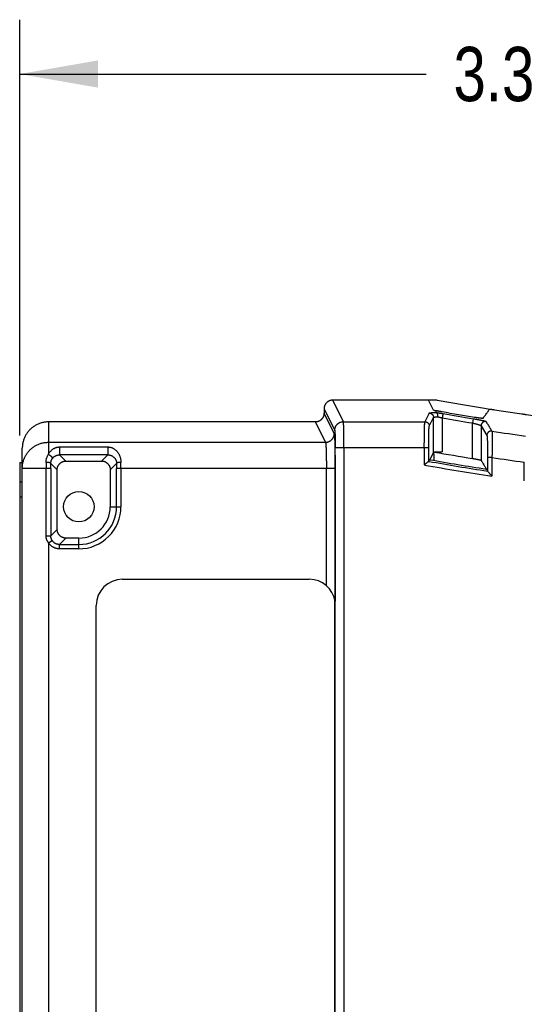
# Model space of a CAD drawing. Header units: inches. Extents: x 0 to 34, y 0 to 22.
# Tile 49 of 78: x 14.8 to 16, y 11.8 to 14. Entities that reach past the tile are written whole.
import ezdxf

# ---------------------------------------------------------------- set-up
doc = ezdxf.new("R2010")
doc.units = ezdxf.units.IN
doc.header["$LTSCALE"] = 1.87
doc.header["$MEASUREMENT"] = 0
doc.layers.get('0').update_dxf_attribs({"linetype": 'CONTINUOUS'})
doc.layers.add('DIMENSIONS', color=7, linetype='CONTINUOUS')
doc.styles.get("Standard").update_dxf_attribs({"font": 'txt', "width": 0.8})
doc.dimstyles.new('DIMSTYLE_1', dxfattribs={"dimtxt": 0.125, "dimasz": 0.18, "dimexe": 0.18, "dimexo": 0.0625, "dimgap": 0.09, "dimtad": 0, "dimtih": 1, "dimtoh": 1, "dimdec": 3, "dimzin": 4, "dimdsep": 46, "dimtxsty": 'STANDARD', "dimblk": '_FILLED', "dimblk1": '_FILLED', "dimblk2": '_FILLED', "dimcen": 0.09, "dimadec": 0, "dimazin": 0, "dimtp": 0.01, "dimtm": 0.01, "dimtfac": 1, "dimtdec": 3, "dimtofl": 0, "dimtmove": 0, "dimatfit": 3, "dimldrblk": '_FILLED', "dimfxl": 1, "dimtolj": 1, "dimtzin": 4, "dimarcsym": 0})

# ---------------------------------------------------------------- blocks, each defined once
blk = doc.blocks.new('_FILLED')
at = {"color": 0, "linetype": 'BYBLOCK'}
blk.add_solid([(0, 0), (-1, 0.174), (-1, -0.174)], dxfattribs=at)
blk = doc.blocks.new('*D1')
at = {"layer": 'DIMENSIONS', "color": 2, "linetype": 'CONTINUOUS'}
for p, q in [((14.8032, 13.094), (14.8032, 14.0499)), ((18.1232, 13.1874), (18.1232, 14.0499)), ((14.8032, 13.9249), (15.7382, 13.9249)), ((18.1232, 13.9249), (17.1882, 13.9249))]:
    blk.add_line(p, q, dxfattribs=at)
at = {"layer": 'DIMENSIONS', "color": 2, "linetype": 'CONTINUOUS', "xscale": 0.18, "yscale": 0.18, "zscale": 0.18, "rotation": 180}
blk.add_blockref('_FILLED', (14.8032, 13.9249), dxfattribs=at)
at = {"layer": 'DIMENSIONS', "color": 2, "linetype": 'CONTINUOUS', "xscale": 0.18, "yscale": 0.18, "zscale": 0.18}
blk.add_blockref('_FILLED', (18.1232, 13.9249), dxfattribs=at)
at = {"layer": 'DIMENSIONS', "color": 2, "linetype": 'CONTINUOUS', "width": 0.8}
for s, p in [('[', (16.4257, 13.8624)), (']', (17.0257, 13.8624)), ('3.320', (15.8007, 13.8624)), ('84.33', (16.5257, 13.8624))]:
    blk.add_text(s, height=0.125, dxfattribs=at).set_placement(p)

msp = doc.modelspace()

# ---------------------------------------------------------------- linework, layer by layer
at = {"color": 7, "linetype": 'CONTINUOUS'}
for p, q in [((15.5477, 13.1254), (15.523, 13.1749)), ((15.7633, 13.1749), (15.523, 13.1749)), ((15.7548, 13.152), (15.7434, 13.1749)), ((15.503, 13.1549), (15.503, 13.1449)), ((15.503, 13.1549), (15.5277, 13.1055)), ((15.5264, 13.098), (15.503, 13.1449)), ((15.7448, 13.1453), (15.7349, 13.1254)), ((15.7449, 13.1154), (15.7548, 13.1353)), ((15.7548, 13.0553), (15.7548, 13.1353)), ((15.7748, 13.1342), (15.7748, 13.0563)), ((14.8692, 13.1249), (14.8692, 13.078)), ((15.483, 13.1249), (15.5064, 13.078)), ((15.5477, 13.1254), (15.7349, 13.1254)), ((15.8459, 13.1323), (15.8442, 13.1224)), ((15.8443, 13.0409), (15.8443, 13.1224)), ((15.8642, 13.1161), (15.8642, 13.0367)), ((15.8642, 13.1161), (15.8775, 13.0939)), ((14.8692, 13.078), (14.8692, 13.0502)), ((14.8692, 13.078), (15.5064, 13.078)), ((14.8951, 13.0673), (14.8951, 13.0491)), ((14.8951, 13.0673), (15.0057, 13.0673)), ((15.5287, 8.2677), (15.5287, 13.0655)), ((15.7436, 13.0655), (15.5287, 13.0655)), ((15.5487, 13.0655), (15.5487, 8.2677)), ((15.7337, 13.0259), (15.7337, 13.0655)), ((14.8092, 8.285), (14.8092, 13.0647)), ((14.9094, 13.0349), (14.8951, 13.0491)), ((15.0057, 13.0491), (14.8951, 13.0491)), ((15.0057, 13.0491), (14.9914, 13.0349)), ((15.7548, 13.0553), (15.7462, 13.038)), ((15.7552, 13.0509), (15.7526, 13.0509)), ((15.7552, 13.0509), (15.7552, 13.0365)), ((15.8891, 13.0432), (15.8791, 13.0432)), ((15.8891, 13.0432), (15.8891, 13.0001)), ((14.8032, 13.0315), (14.8032, 8.3179)), ((14.8032, 13.0315), (14.8092, 13.0315)), ((14.8748, 13.0295), (14.8894, 13.0149)), ((14.9094, 13.0349), (14.9914, 13.0349)), ((15.0114, 13.0149), (15.0261, 13.0295)), ((15.9635, 12.9893), (15.9635, 13.0323)), ((14.8748, 13.0181), (14.8092, 13.0181)), ((14.8639, 12.863), (14.8639, 13.0181)), ((14.8748, 13.0181), (14.8748, 12.863)), ((14.8894, 12.8776), (14.8894, 13.0149)), ((15.0114, 13.0149), (15.0114, 12.9299)), ((15.0261, 12.9299), (15.0261, 13.0181)), ((15.5284, 13.0181), (15.0261, 13.0181)), ((15.0361, 13.0181), (15.0361, 12.9299)), ((15.5084, 12.7483), (15.5084, 13.0181)), ((15.5284, 13.0181), (15.5284, 12.7126)), ((14.8032, 12.9868), (14.8092, 12.9868)), ((14.8092, 12.9518), (14.8032, 12.9518)), ((15.0114, 12.9299), (15.0361, 12.9299)), ((14.8894, 12.8776), (14.8748, 12.863)), ((14.8692, 12.8472), (14.8777, 12.8525)), ((14.8692, 12.8472), (14.8692, 8.256)), ((14.8948, 12.843), (14.9094, 12.8576)), ((14.8948, 12.843), (14.9392, 12.843)), ((14.9392, 12.8576), (14.9094, 12.8576)), ((14.9392, 12.833), (14.9392, 12.8576)), ((14.9392, 12.833), (14.8948, 12.833)), ((15.0392, 12.7629), (15.4692, 12.7629)), ((14.9792, 10.7829), (14.9792, 12.7029))]:
    msp.add_line(p, q, dxfattribs=at)
msp.add_circle((14.9392, 12.9299), 0.035, dxfattribs=at)
for centre, radius, start, end in [((16.7783, 18.8528), 5.768, 259.86523, 280.13477), ((16.7783, 18.8528), 5.7918, 260.02276, 260.76781), ((16.7783, 18.8528), 5.806, 260.04742, 260.74266), ((16.7783, 18.8528), 5.796, 260.04742, 260.74259), ((16.7783, 18.8528), 5.8174, 261.20693, 261.97929), ((16.7783, 18.8528), 5.8865, 260.00631, 260.87037), ((16.7783, 18.8528), 5.8773, 261.29854, 262.03159), ((16.7783, 18.8528), 5.9199, 259.83644, 261.36156), ((16.7783, 18.8528), 5.9099, 259.91744, 261.24889), ((16.7783, 18.8528), 5.9057, 259.93097, 261.21477), ((14.9392, 12.9299), 0.0869, 270, 360), ((14.9392, 12.9299), 0.0969, 269.9987, 0.0013), ((14.9392, 12.9299), 0.0722, 270, 360), ((15.0392, 12.7029), 0.06, 90, 180), ((15.4692, 12.7029), 0.06, 9.3626, 90)]:
    msp.add_arc(centre, radius, start, end, dxfattribs=at)
for points, knots in [([(15.523, 13.1749), (15.5224, 13.1749), (15.5213, 13.1748), (15.5197, 13.1746), (15.5181, 13.1743), (15.5165, 13.1738), (15.5149, 13.1732), (15.5135, 13.1725), (15.512, 13.1716), (15.5107, 13.1707), (15.5094, 13.1696), (15.5083, 13.1684), (15.5072, 13.1672), (15.5062, 13.1658), (15.5054, 13.1644), (15.5047, 13.1629), (15.5041, 13.1614), (15.5036, 13.1598), (15.5033, 13.1582), (15.503, 13.1565), (15.503, 13.1554), (15.503, 13.1549)], [0, 0, 0, 0, 0.052609, 0.105243, 0.157801, 0.210429, 0.262988, 0.315587, 0.368179, 0.420743, 0.473368, 0.525932, 0.578576, 0.63118, 0.683825, 0.736491, 0.789132, 0.841854, 0.894522, 0.947271, 1, 1, 1, 1]), ([(15.503, 13.1449), (15.503, 13.1443), (15.503, 13.1432), (15.5028, 13.1416), (15.5024, 13.1399), (15.5019, 13.1383), (15.5013, 13.1368), (15.5006, 13.1353), (15.4998, 13.1339), (15.4988, 13.1325), (15.4977, 13.1313), (15.4966, 13.1301), (15.4953, 13.129), (15.494, 13.1281), (15.4925, 13.1272), (15.4911, 13.1265), (15.4895, 13.1259), (15.4879, 13.1254), (15.4863, 13.1251), (15.4847, 13.1249), (15.4836, 13.1249), (15.483, 13.1249)], [0, 0, 0, 0, 0.052729, 0.105478, 0.158146, 0.210868, 0.263509, 0.316175, 0.36882, 0.421424, 0.474068, 0.526632, 0.579257, 0.631821, 0.684413, 0.737012, 0.789571, 0.842199, 0.894757, 0.947391, 1, 1, 1, 1]), ([(15.7448, 13.1453), (15.7448, 13.1453), (15.745, 13.1454), (15.7453, 13.1455), (15.7458, 13.1456), (15.7464, 13.1457), (15.7472, 13.1458), (15.7482, 13.1459), (15.7494, 13.1461), (15.7506, 13.1462), (15.7521, 13.1462), (15.7536, 13.1463), (15.7553, 13.1464), (15.7571, 13.1465), (15.7589, 13.1466), (15.7602, 13.1466), (15.7608, 13.1466)], [0, 0, 0, 0, 0.01078, 0.030842, 0.061228, 0.102162, 0.153535, 0.215024, 0.286197, 0.366544, 0.455492, 0.552316, 0.656158, 0.766063, 0.881031, 1, 1, 1, 1]), ([(15.7448, 13.1453), (15.7451, 13.1453), (15.7458, 13.1452), (15.7467, 13.1451), (15.7477, 13.1448), (15.7486, 13.1445), (15.7495, 13.1441), (15.7504, 13.1436), (15.7511, 13.143), (15.7519, 13.1423), (15.7525, 13.1416), (15.7531, 13.1408), (15.7536, 13.14), (15.754, 13.1391), (15.7544, 13.1382), (15.7546, 13.1372), (15.7548, 13.1363), (15.7548, 13.1356), (15.7548, 13.1353)], [0, 0, 0, 0, 0.062194, 0.124598, 0.187094, 0.249642, 0.312201, 0.374751, 0.437291, 0.499829, 0.562375, 0.624927, 0.687473, 0.750013, 0.812552, 0.875083, 0.937583, 1, 1, 1, 1]), ([(15.7548, 13.152), (15.7548, 13.152), (15.7549, 13.1519), (15.7552, 13.1518), (15.7555, 13.1518), (15.756, 13.1517), (15.7566, 13.1516), (15.7573, 13.1515), (15.7581, 13.1515), (15.7591, 13.1514), (15.7601, 13.1513), (15.7608, 13.1513), (15.7612, 13.1513)], [0, 0, 0, 0, 0.021091, 0.059572, 0.116285, 0.191007, 0.28344, 0.393233, 0.520058, 0.663733, 0.823936, 1, 1, 1, 1]), ([(15.7548, 13.1353), (15.7548, 13.1353), (15.7549, 13.1354), (15.7552, 13.1356), (15.7556, 13.1357), (15.7562, 13.1358), (15.7569, 13.1359), (15.7577, 13.136), (15.7586, 13.1362), (15.7597, 13.1363), (15.7608, 13.1364), (15.7621, 13.1364), (15.7635, 13.1365), (15.7644, 13.1366), (15.7649, 13.1366)], [0, 0, 0, 0, 0.017454, 0.046266, 0.088002, 0.142892, 0.210752, 0.291181, 0.383629, 0.487435, 0.601851, 0.726038, 0.85908, 1, 1, 1, 1]), ([(15.761, 13.1465), (15.761, 13.1465), (15.7609, 13.1465), (15.7609, 13.1466), (15.7608, 13.1466), (15.7608, 13.1466), (15.7608, 13.1466), (15.7607, 13.1466), (15.7607, 13.1466)], [0, 0, 0, 0, 0.26904, 0.449919, 0.56558, 0.634421, 0.671821, 1, 1, 1, 1]), ([(15.7608, 13.1466), (15.7608, 13.1471), (15.7609, 13.1482), (15.7612, 13.1497), (15.7612, 13.1508), (15.7612, 13.1513)], [0, 0, 0, 0, 0.33326, 0.667331, 1, 1, 1, 1]), ([(15.7649, 13.1366), (15.7649, 13.1369), (15.7649, 13.1376), (15.7649, 13.1385), (15.7648, 13.1394), (15.7647, 13.1403), (15.7645, 13.1412), (15.7643, 13.142), (15.7641, 13.1428), (15.7638, 13.1435), (15.7635, 13.1442), (15.7631, 13.1448), (15.7628, 13.1453), (15.7624, 13.1457), (15.7619, 13.1461), (15.7615, 13.1464), (15.7612, 13.1465), (15.761, 13.1465)], [0, 0, 0, 0, 0.085185, 0.16963, 0.252548, 0.333694, 0.412266, 0.487866, 0.560168, 0.628613, 0.693224, 0.753648, 0.80995, 0.86233, 0.910968, 0.956624, 1, 1, 1, 1]), ([(15.761, 13.1465), (15.7616, 13.1464), (15.7628, 13.1463), (15.7646, 13.146), (15.7666, 13.1457), (15.7685, 13.1454), (15.7705, 13.145), (15.7725, 13.1447), (15.7745, 13.1444), (15.7758, 13.1441), (15.7765, 13.144)], [0, 0, 0, 0, 0.113759, 0.232541, 0.35551, 0.481757, 0.61032, 0.740203, 0.870418, 1, 1, 1, 1]), ([(15.7612, 13.1513), (15.7616, 13.1512), (15.7624, 13.151), (15.7637, 13.1507), (15.7651, 13.1504), (15.7666, 13.1501), (15.7681, 13.1498), (15.7698, 13.1495), (15.7714, 13.1492), (15.7731, 13.1489), (15.7742, 13.1487), (15.7748, 13.1486)], [0, 0, 0, 0, 0.089857, 0.182443, 0.284318, 0.394388, 0.510474, 0.630666, 0.753437, 0.87732, 1, 1, 1, 1]), ([(15.7649, 13.1366), (15.7653, 13.1365), (15.7662, 13.1363), (15.7675, 13.136), (15.7689, 13.1357), (15.7704, 13.1353), (15.7718, 13.1349), (15.7733, 13.1346), (15.7743, 13.1343), (15.7748, 13.1342)], [0, 0, 0, 0, 0.130753, 0.266805, 0.407429, 0.551856, 0.699295, 0.848951, 1, 1, 1, 1]), ([(15.7765, 13.144), (15.7765, 13.144), (15.7765, 13.1438), (15.7764, 13.1437), (15.7764, 13.1434), (15.7763, 13.143), (15.7763, 13.1425), (15.7762, 13.1419), (15.776, 13.1413), (15.7759, 13.1406), (15.7758, 13.1398), (15.7756, 13.1389), (15.7755, 13.138), (15.7753, 13.1371), (15.7751, 13.1361), (15.775, 13.1352), (15.7748, 13.1345), (15.7748, 13.1342)], [0, 0, 0, 0, 0.010417, 0.030966, 0.061438, 0.101513, 0.150785, 0.20876, 0.274844, 0.348356, 0.428539, 0.514565, 0.60555, 0.700579, 0.798689, 0.898857, 1, 1, 1, 1]), ([(15.849, 13.136), (15.8496, 13.1359), (15.8507, 13.1358), (15.8523, 13.1355), (15.8539, 13.1353), (15.8554, 13.1351), (15.857, 13.1348), (15.8584, 13.1346), (15.8598, 13.1345), (15.8611, 13.1343), (15.8624, 13.1342), (15.8635, 13.134), (15.8646, 13.1339), (15.8655, 13.1338), (15.8664, 13.1338), (15.8671, 13.1337), (15.8677, 13.1337), (15.8682, 13.1337), (15.8686, 13.1337), (15.8689, 13.1338), (15.869, 13.1338), (15.869, 13.1338)], [0, 0, 0, 0, 0.081904, 0.163161, 0.24309, 0.321361, 0.397263, 0.470452, 0.540393, 0.606625, 0.668836, 0.726507, 0.779436, 0.827186, 0.869553, 0.906271, 0.937099, 0.961932, 0.980607, 0.993174, 1, 1, 1, 1]), ([(15.869, 13.1338), (15.8707, 13.1361), (15.874, 13.1406), (15.879, 13.1474), (15.8823, 13.1519), (15.8839, 13.1541)], [0, 0, 0, 0, 0.333899, 0.667232, 1, 1, 1, 1]), ([(15.8839, 13.1541), (15.8839, 13.1541), (15.884, 13.1541), (15.8842, 13.1542), (15.8845, 13.1542), (15.8848, 13.1542), (15.8852, 13.1541), (15.8857, 13.1541), (15.8863, 13.1541), (15.887, 13.154), (15.8877, 13.1539), (15.8885, 13.1538), (15.8893, 13.1537), (15.8901, 13.1536), (15.8911, 13.1535), (15.892, 13.1533), (15.8929, 13.1532), (15.8936, 13.1531), (15.8939, 13.1531)], [0, 0, 0, 0, 0.008697, 0.025688, 0.051294, 0.085528, 0.128113, 0.178596, 0.236786, 0.301983, 0.373704, 0.451468, 0.534285, 0.621769, 0.712961, 0.806837, 0.902938, 1, 1, 1, 1]), ([(15.9587, 13.1434), (15.959, 13.1433), (15.9597, 13.1432), (15.9606, 13.1431), (15.9615, 13.1429), (15.9625, 13.1428), (15.9633, 13.1427), (15.9642, 13.1425), (15.9649, 13.1424), (15.9656, 13.1422), (15.9663, 13.1421), (15.9669, 13.142), (15.9674, 13.1419), (15.9678, 13.1418), (15.9682, 13.1417), (15.9684, 13.1416), (15.9686, 13.1415), (15.9687, 13.1415), (15.9687, 13.1414)], [0, 0, 0, 0, 0.095146, 0.189686, 0.282351, 0.372649, 0.459562, 0.542102, 0.619842, 0.691762, 0.75733, 0.81604, 0.867165, 0.9105, 0.945591, 0.972168, 0.990236, 1, 1, 1, 1]), ([(14.8692, 13.1249), (14.8679, 13.1249), (14.8654, 13.1248), (14.8617, 13.1244), (14.858, 13.1238), (14.8543, 13.123), (14.8507, 13.1219), (14.8471, 13.1206), (14.8437, 13.1191), (14.8403, 13.1174), (14.8371, 13.1155), (14.8339, 13.1134), (14.831, 13.111), (14.8281, 13.1085), (14.8255, 13.1059), (14.823, 13.103), (14.8207, 13.1), (14.8185, 13.0969), (14.8166, 13.0936), (14.8149, 13.0903), (14.8134, 13.0868), (14.8121, 13.0833), (14.8111, 13.0796), (14.8102, 13.0759), (14.8097, 13.0722), (14.8093, 13.0684), (14.8092, 13.0659), (14.8092, 13.0647)], [0, 0, 0, 0, 0.039512, 0.079294, 0.119154, 0.159133, 0.199134, 0.239125, 0.279137, 0.319124, 0.359162, 0.399193, 0.439229, 0.479292, 0.519327, 0.559403, 0.599462, 0.639525, 0.679607, 0.719654, 0.759734, 0.799788, 0.839841, 0.879906, 0.91993, 0.95998, 1, 1, 1, 1]), ([(15.483, 13.1249), (15.4145, 13.1249), (15.2777, 13.1249), (15.0731, 13.1249), (14.937, 13.1249), (14.8692, 13.1249)], [0, 0, 0, 0, 0.335016, 0.668348, 1, 1, 1, 1]), ([(15.5277, 13.1055), (15.5277, 13.106), (15.5277, 13.1071), (15.5279, 13.1087), (15.5283, 13.1104), (15.5288, 13.1119), (15.5294, 13.1135), (15.5301, 13.115), (15.5309, 13.1164), (15.5319, 13.1177), (15.533, 13.119), (15.5341, 13.1202), (15.5354, 13.1212), (15.5367, 13.1222), (15.5382, 13.123), (15.5396, 13.1238), (15.5412, 13.1244), (15.5428, 13.1248), (15.5444, 13.1252), (15.546, 13.1254), (15.5471, 13.1254), (15.5477, 13.1254)], [0, 0, 0, 0, 0.052578, 0.105165, 0.157763, 0.210369, 0.262984, 0.315605, 0.368232, 0.420866, 0.473505, 0.526151, 0.578802, 0.631454, 0.684107, 0.73676, 0.789414, 0.842066, 0.894716, 0.947361, 1, 1, 1, 1]), ([(15.5487, 13.0655), (15.5487, 13.0668), (15.5487, 13.0693), (15.5487, 13.0731), (15.5487, 13.0768), (15.5486, 13.0805), (15.5486, 13.0841), (15.5486, 13.0877), (15.5486, 13.0912), (15.5485, 13.0946), (15.5485, 13.0978), (15.5485, 13.1009), (15.5484, 13.1039), (15.5484, 13.1068), (15.5483, 13.1094), (15.5483, 13.1119), (15.5482, 13.1142), (15.5482, 13.1163), (15.5481, 13.1182), (15.5481, 13.1199), (15.548, 13.1214), (15.5479, 13.1227), (15.5479, 13.1237), (15.5478, 13.1245), (15.5478, 13.125), (15.5477, 13.1253), (15.5477, 13.1254)], [0, 0, 0, 0, 0.063289, 0.126325, 0.188856, 0.250631, 0.311404, 0.370932, 0.428977, 0.485306, 0.539694, 0.591923, 0.641784, 0.689077, 0.733614, 0.775215, 0.813714, 0.848959, 0.880809, 0.909138, 0.933833, 0.954796, 0.971947, 0.985222, 0.994575, 1, 1, 1, 1]), ([(15.7337, 13.0655), (15.7336, 13.0667), (15.7335, 13.0692), (15.7336, 13.0729), (15.7336, 13.0767), (15.7337, 13.0804), (15.7337, 13.084), (15.7337, 13.0876), (15.7338, 13.0911), (15.7338, 13.0944), (15.7339, 13.0977), (15.7339, 13.1008), (15.7339, 13.1038), (15.734, 13.1067), (15.7341, 13.1094), (15.7341, 13.1119), (15.7342, 13.1142), (15.7343, 13.1163), (15.7343, 13.1182), (15.7344, 13.1199), (15.7345, 13.1214), (15.7346, 13.1226), (15.7346, 13.1237), (15.7347, 13.1245), (15.7348, 13.125), (15.7348, 13.1253), (15.7349, 13.1254)], [0, 0, 0, 0, 0.061754, 0.123941, 0.186141, 0.247922, 0.30885, 0.36855, 0.426767, 0.483271, 0.537835, 0.590238, 0.640269, 0.687729, 0.732427, 0.774185, 0.812833, 0.848217, 0.880194, 0.908639, 0.933439, 0.954495, 0.971728, 0.985075, 0.994496, 1, 1, 1, 1]), ([(15.7349, 13.1254), (15.7352, 13.1254), (15.7359, 13.1254), (15.7368, 13.1252), (15.7378, 13.125), (15.7387, 13.1247), (15.7396, 13.1243), (15.7404, 13.1238), (15.7412, 13.1232), (15.742, 13.1225), (15.7426, 13.1218), (15.7432, 13.121), (15.7437, 13.1202), (15.7441, 13.1193), (15.7445, 13.1183), (15.7447, 13.1174), (15.7449, 13.1164), (15.7449, 13.1158), (15.7449, 13.1154)], [0, 0, 0, 0, 0.062511, 0.125028, 0.187549, 0.250075, 0.312603, 0.375132, 0.43766, 0.500181, 0.562693, 0.625196, 0.687694, 0.750184, 0.812663, 0.875127, 0.937574, 1, 1, 1, 1]), ([(15.7436, 13.0655), (15.7436, 13.0666), (15.7436, 13.0688), (15.7437, 13.0721), (15.7437, 13.0753), (15.7437, 13.0785), (15.7437, 13.0817), (15.7437, 13.0848), (15.7438, 13.0878), (15.7438, 13.0907), (15.7439, 13.0935), (15.7439, 13.0961), (15.744, 13.0987), (15.744, 13.1011), (15.7441, 13.1033), (15.7442, 13.1054), (15.7442, 13.1073), (15.7443, 13.109), (15.7444, 13.1105), (15.7445, 13.1118), (15.7445, 13.113), (15.7446, 13.1139), (15.7447, 13.1146), (15.7448, 13.1151), (15.7448, 13.1154), (15.7449, 13.1154)], [0, 0, 0, 0, 0.065725, 0.131449, 0.196725, 0.261141, 0.3243, 0.385937, 0.445941, 0.504144, 0.560192, 0.613733, 0.664544, 0.712452, 0.757279, 0.798838, 0.836931, 0.871342, 0.901902, 0.928542, 0.951198, 0.969748, 0.984075, 0.994125, 1, 1, 1, 1]), ([(15.8443, 13.1224), (15.8448, 13.1223), (15.846, 13.122), (15.8477, 13.1216), (15.8494, 13.1211), (15.851, 13.1207), (15.8526, 13.1203), (15.8541, 13.1198), (15.8556, 13.1194), (15.8569, 13.119), (15.8582, 13.1186), (15.8594, 13.1182), (15.8604, 13.1179), (15.8614, 13.1175), (15.8622, 13.1172), (15.8628, 13.1169), (15.8634, 13.1167), (15.8638, 13.1165), (15.8641, 13.1163), (15.8642, 13.1161), (15.8642, 13.1161)], [0, 0, 0, 0, 0.083837, 0.167602, 0.250394, 0.331498, 0.410213, 0.485905, 0.558012, 0.626003, 0.689377, 0.747679, 0.800542, 0.847658, 0.888765, 0.923641, 0.952151, 0.974252, 0.990033, 1, 1, 1, 1]), ([(15.8459, 13.1323), (15.8466, 13.1322), (15.8481, 13.1319), (15.8503, 13.1315), (15.8526, 13.1312), (15.8548, 13.1308), (15.857, 13.1304), (15.8591, 13.13), (15.8611, 13.1296), (15.863, 13.1292), (15.8648, 13.1289), (15.8665, 13.1285), (15.8681, 13.1282), (15.8696, 13.1278), (15.8709, 13.1275), (15.8721, 13.1272), (15.8731, 13.127), (15.8739, 13.1267), (15.8746, 13.1265), (15.8752, 13.1263), (15.8755, 13.1261), (15.8757, 13.126), (15.8758, 13.1259)], [0, 0, 0, 0, 0.073539, 0.147723, 0.221967, 0.295641, 0.368115, 0.438682, 0.506335, 0.570125, 0.629935, 0.686307, 0.739471, 0.788732, 0.833264, 0.872601, 0.906624, 0.935342, 0.958997, 0.977658, 0.991153, 1, 1, 1, 1]), ([(15.8758, 13.1259), (15.8755, 13.126), (15.8748, 13.1261), (15.8739, 13.1261), (15.8729, 13.126), (15.872, 13.1258), (15.871, 13.1256), (15.8702, 13.1252), (15.8693, 13.1248), (15.8685, 13.1243), (15.8677, 13.1237), (15.867, 13.123), (15.8664, 13.1223), (15.8658, 13.1215), (15.8654, 13.1207), (15.865, 13.1198), (15.8646, 13.1189), (15.8644, 13.118), (15.8643, 13.117), (15.8642, 13.1164), (15.8642, 13.1161)], [0, 0, 0, 0, 0.055453, 0.111183, 0.167017, 0.222798, 0.278387, 0.333854, 0.389504, 0.445267, 0.500545, 0.555813, 0.611557, 0.667185, 0.722624, 0.778163, 0.833863, 0.889593, 0.945217, 1, 1, 1, 1]), ([(15.889, 13.1038), (15.8875, 13.1063), (15.8846, 13.1112), (15.8802, 13.1186), (15.8772, 13.1235), (15.8758, 13.1259)], [0, 0, 0, 0, 0.333722, 0.667061, 1, 1, 1, 1]), ([(15.5064, 13.078), (15.507, 13.078), (15.5081, 13.0781), (15.5097, 13.0783), (15.5113, 13.0786), (15.5129, 13.0791), (15.5144, 13.0797), (15.5159, 13.0804), (15.5173, 13.0813), (15.5187, 13.0822), (15.52, 13.0833), (15.5211, 13.0845), (15.5222, 13.0857), (15.5232, 13.0871), (15.524, 13.0885), (15.5247, 13.09), (15.5253, 13.0915), (15.5258, 13.0931), (15.5261, 13.0947), (15.5264, 13.0964), (15.5264, 13.0975), (15.5264, 13.098)], [0, 0, 0, 0, 0.052628, 0.105273, 0.15792, 0.210566, 0.263215, 0.315871, 0.368527, 0.421179, 0.473828, 0.526475, 0.579119, 0.631757, 0.684387, 0.737008, 0.789619, 0.842225, 0.894827, 0.947418, 1, 1, 1, 1]), ([(15.5264, 13.098), (15.5265, 13.0979), (15.5265, 13.0976), (15.5267, 13.0969), (15.5268, 13.096), (15.5269, 13.0948), (15.527, 13.0933), (15.5271, 13.0916), (15.5272, 13.0897), (15.5273, 13.0875), (15.5274, 13.085), (15.5275, 13.0824), (15.5276, 13.0795), (15.5277, 13.0764), (15.5278, 13.0731), (15.5279, 13.0696), (15.528, 13.066), (15.528, 13.0622), (15.5281, 13.0582), (15.5282, 13.0541), (15.5282, 13.0498), (15.5283, 13.0455), (15.5283, 13.0411), (15.5283, 13.0366), (15.5284, 13.032), (15.5284, 13.0274), (15.5284, 13.0228), (15.5284, 13.0197), (15.5284, 13.0181)], [0, 0, 0, 0, 0.004988, 0.013267, 0.024872, 0.039777, 0.057946, 0.079332, 0.103868, 0.131467, 0.162035, 0.19545, 0.231577, 0.270291, 0.311502, 0.355118, 0.400971, 0.448856, 0.498576, 0.549979, 0.602922, 0.657248, 0.712788, 0.769335, 0.826619, 0.884359, 0.942268, 1, 1, 1, 1]), ([(15.5277, 13.1055), (15.5277, 13.1054), (15.5278, 13.1052), (15.5278, 13.1047), (15.5279, 13.1041), (15.528, 13.1033), (15.528, 13.1023), (15.5281, 13.1012), (15.5282, 13.0999), (15.5282, 13.0984), (15.5283, 13.0967), (15.5283, 13.0949), (15.5284, 13.093), (15.5284, 13.0909), (15.5285, 13.0888), (15.5285, 13.0865), (15.5286, 13.0841), (15.5286, 13.0816), (15.5286, 13.079), (15.5286, 13.0764), (15.5287, 13.0737), (15.5287, 13.071), (15.5287, 13.0683), (15.5287, 13.0664), (15.5287, 13.0655)], [0, 0, 0, 0, 0.006189, 0.016972, 0.032441, 0.052528, 0.077079, 0.105956, 0.139094, 0.176388, 0.217634, 0.262595, 0.311042, 0.362744, 0.417512, 0.475144, 0.53529, 0.597525, 0.661582, 0.727335, 0.794523, 0.86269, 0.931361, 1, 1, 1, 1]), ([(15.889, 13.1038), (15.8888, 13.1038), (15.8883, 13.1039), (15.8874, 13.1039), (15.8863, 13.1039), (15.8853, 13.1037), (15.8843, 13.1034), (15.8834, 13.103), (15.8826, 13.1027), (15.8821, 13.1023), (15.8817, 13.1021), (15.8813, 13.1018), (15.881, 13.1015), (15.8806, 13.1012), (15.8803, 13.1009), (15.88, 13.1005), (15.8795, 13.1), (15.8791, 13.0994), (15.8786, 13.0985), (15.8781, 13.0976), (15.8778, 13.0966), (15.8776, 13.0955), (15.8775, 13.0946), (15.8775, 13.0941), (15.8775, 13.0939), (15.8775, 13.0939)], [0, 0, 0, 0, 0.031259, 0.093131, 0.154702, 0.215583, 0.275458, 0.33403, 0.391126, 0.419056, 0.446473, 0.473347, 0.499918, 0.526487, 0.553358, 0.58077, 0.608693, 0.665768, 0.724311, 0.784149, 0.844986, 0.906509, 0.968332, 0.99953, 1, 1, 1, 1]), ([(15.8775, 13.0939), (15.8775, 13.0939), (15.8776, 13.0936), (15.8777, 13.0932), (15.8778, 13.0925), (15.8779, 13.0915), (15.878, 13.0904), (15.8781, 13.089), (15.8782, 13.0875), (15.8783, 13.0857), (15.8784, 13.0838), (15.8785, 13.0816), (15.8786, 13.0793), (15.8787, 13.0769), (15.8787, 13.0743), (15.8788, 13.0715), (15.8789, 13.0686), (15.8789, 13.0656), (15.879, 13.0625), (15.879, 13.0594), (15.8791, 13.056), (15.8791, 13.0527), (15.8791, 13.0493), (15.8791, 13.046), (15.8791, 13.0439), (15.8791, 13.0429)], [0, 0, 0, 0, 0.004691, 0.013944, 0.027958, 0.046743, 0.069672, 0.096083, 0.126238, 0.160617, 0.199005, 0.240845, 0.285839, 0.333902, 0.385031, 0.43926, 0.496271, 0.555029, 0.614788, 0.676551, 0.741612, 0.808838, 0.875591, 0.939205, 1, 1, 1, 1]), ([(15.889, 13.1038), (15.889, 13.1037), (15.8891, 13.1034), (15.8892, 13.1028), (15.8893, 13.102), (15.8893, 13.101), (15.8894, 13.0997), (15.8895, 13.0982), (15.8895, 13.0965), (15.8896, 13.0946), (15.8896, 13.0924), (15.8896, 13.0901), (15.8897, 13.0876), (15.8897, 13.0849), (15.8897, 13.082), (15.8897, 13.079), (15.8897, 13.0758), (15.8896, 13.0725), (15.8896, 13.0691), (15.8895, 13.0656), (15.8895, 13.062), (15.8894, 13.0583), (15.8894, 13.0546), (15.8893, 13.0508), (15.8892, 13.047), (15.8891, 13.0444), (15.8891, 13.0432)], [0, 0, 0, 0, 0.005763, 0.015331, 0.028736, 0.045959, 0.06695, 0.091642, 0.119949, 0.151765, 0.186966, 0.225408, 0.26694, 0.311408, 0.358649, 0.408474, 0.460677, 0.515046, 0.57137, 0.629424, 0.688955, 0.749702, 0.811423, 0.873881, 0.936827, 1, 1, 1, 1]), ([(14.8092, 13.0181), (14.8092, 13.0194), (14.8093, 13.0219), (14.8097, 13.0256), (14.8102, 13.0294), (14.8111, 13.033), (14.8121, 13.0367), (14.8134, 13.0402), (14.8149, 13.0437), (14.8166, 13.047), (14.8185, 13.0503), (14.8206, 13.0534), (14.823, 13.0563), (14.8255, 13.0592), (14.8281, 13.0618), (14.8309, 13.0643), (14.8339, 13.0666), (14.837, 13.0688), (14.8403, 13.0707), (14.8437, 13.0724), (14.8471, 13.0739), (14.8507, 13.0752), (14.8543, 13.0762), (14.858, 13.077), (14.8617, 13.0776), (14.8654, 13.078), (14.8679, 13.078), (14.8692, 13.078)], [0, 0, 0, 0, 0.039985, 0.079971, 0.119957, 0.159945, 0.199934, 0.239926, 0.27992, 0.319916, 0.359915, 0.399918, 0.439923, 0.479932, 0.519945, 0.559961, 0.59998, 0.640002, 0.680026, 0.720055, 0.760086, 0.800117, 0.840147, 0.880168, 0.920175, 0.960163, 1, 1, 1, 1]), ([(14.8692, 13.0502), (14.8696, 13.051), (14.8705, 13.0526), (14.872, 13.0548), (14.8736, 13.0569), (14.8754, 13.0588), (14.8773, 13.0606), (14.8792, 13.0621), (14.8812, 13.0634), (14.883, 13.0644), (14.8848, 13.0652), (14.8865, 13.0659), (14.8881, 13.0664), (14.8897, 13.0668), (14.8911, 13.067), (14.8925, 13.0672), (14.8938, 13.0673), (14.8947, 13.0673), (14.8951, 13.0673)], [0, 0, 0, 0, 0.079818, 0.162187, 0.245133, 0.326741, 0.40543, 0.480359, 0.551113, 0.617054, 0.67766, 0.733138, 0.784359, 0.832092, 0.876881, 0.919325, 0.960112, 1, 1, 1, 1]), ([(15.0057, 13.0673), (15.0057, 13.0671), (15.0057, 13.0667), (15.0057, 13.066), (15.0057, 13.0653), (15.0057, 13.0644), (15.0057, 13.0636), (15.0057, 13.0627), (15.0057, 13.0617), (15.0057, 13.0607), (15.0057, 13.0597), (15.0057, 13.0587), (15.0057, 13.0577), (15.0057, 13.0567), (15.0057, 13.0558), (15.0057, 13.0548), (15.0057, 13.054), (15.0057, 13.0531), (15.0057, 13.0524), (15.0057, 13.0517), (15.0057, 13.051), (15.0057, 13.0505), (15.0057, 13.05), (15.0057, 13.0497), (15.0057, 13.0494), (15.0057, 13.0492), (15.0057, 13.0492), (15.0057, 13.0491)], [0, 0, 0, 0, 0.033791, 0.071663, 0.113284, 0.158339, 0.206488, 0.257314, 0.310184, 0.364342, 0.419267, 0.474722, 0.530186, 0.584467, 0.636695, 0.687753, 0.736729, 0.782558, 0.82485, 0.863431, 0.897908, 0.927782, 0.95271, 0.972513, 0.987069, 0.996267, 1, 1, 1, 1]), ([(15.0057, 13.0673), (15.0061, 13.0673), (15.007, 13.0673), (15.0083, 13.0672), (15.0097, 13.0671), (15.0111, 13.0668), (15.0125, 13.0664), (15.0141, 13.066), (15.0157, 13.0654), (15.0174, 13.0646), (15.0193, 13.0636), (15.0211, 13.0625), (15.023, 13.061), (15.0249, 13.0594), (15.0266, 13.0576), (15.0283, 13.0556), (15.0298, 13.0535), (15.0311, 13.0512), (15.0323, 13.0489), (15.0333, 13.0466), (15.0342, 13.0441), (15.0349, 13.0417), (15.0354, 13.0392), (15.0358, 13.0367), (15.036, 13.0343), (15.0361, 13.0326), (15.0361, 13.0318)], [0, 0, 0, 0, 0.024318, 0.049406, 0.075582, 0.103137, 0.132317, 0.163354, 0.19673, 0.233058, 0.272623, 0.315302, 0.360808, 0.408514, 0.457775, 0.507886, 0.558248, 0.608608, 0.658735, 0.708546, 0.758011, 0.807105, 0.855837, 0.904236, 0.952289, 1, 1, 1, 1]), ([(15.5064, 13.078), (15.5065, 13.078), (15.5066, 13.0777), (15.5067, 13.0771), (15.5068, 13.0763), (15.5069, 13.0753), (15.5071, 13.074), (15.5072, 13.0725), (15.5073, 13.0708), (15.5074, 13.0689), (15.5075, 13.0668), (15.5076, 13.0645), (15.5077, 13.062), (15.5078, 13.0594), (15.5079, 13.0565), (15.508, 13.0536), (15.5081, 13.0504), (15.5081, 13.0472), (15.5082, 13.0438), (15.5082, 13.0403), (15.5083, 13.0368), (15.5083, 13.0331), (15.5084, 13.0294), (15.5084, 13.0257), (15.5084, 13.0219), (15.5084, 13.0194), (15.5084, 13.0181)], [0, 0, 0, 0, 0.005757, 0.015306, 0.02871, 0.045947, 0.066966, 0.091694, 0.120041, 0.151893, 0.187124, 0.225586, 0.267133, 0.311622, 0.358894, 0.408749, 0.460961, 0.51532, 0.571625, 0.629656, 0.689152, 0.749849, 0.811507, 0.873904, 0.936814, 1, 1, 1, 1]), ([(15.7436, 13.0342), (15.7436, 13.0377), (15.7436, 13.0447), (15.7436, 13.0551), (15.7436, 13.062), (15.7436, 13.0655)], [0, 0, 0, 0, 0.33334, 0.666654, 1, 1, 1, 1]), ([(14.8639, 13.0318), (14.8639, 13.0326), (14.864, 13.0341), (14.8642, 13.0365), (14.8646, 13.0389), (14.8652, 13.0413), (14.866, 13.0436), (14.8669, 13.0459), (14.868, 13.0481), (14.8688, 13.0495), (14.8692, 13.0502)], [0, 0, 0, 0, 0.120844, 0.243491, 0.367668, 0.493075, 0.619383, 0.746235, 0.873242, 1, 1, 1, 1]), ([(14.8692, 13.0502), (14.8695, 13.0501), (14.87, 13.0499), (14.8709, 13.0494), (14.8718, 13.0488), (14.8727, 13.0482), (14.8736, 13.0476), (14.8744, 13.047), (14.8751, 13.0463), (14.8756, 13.0458), (14.876, 13.0454), (14.8762, 13.045), (14.8765, 13.0447), (14.8767, 13.0444), (14.8769, 13.0441), (14.8772, 13.0437), (14.8774, 13.0432), (14.8777, 13.0428), (14.8778, 13.0425), (14.8779, 13.0421), (14.878, 13.0418), (14.878, 13.0415), (14.8781, 13.0411), (14.8781, 13.0406), (14.878, 13.0401), (14.8778, 13.0398), (14.8778, 13.0397)], [0, 0, 0, 0, 0.053991, 0.128817, 0.203805, 0.277793, 0.349727, 0.418652, 0.48393, 0.544927, 0.573619, 0.601347, 0.628431, 0.655146, 0.681683, 0.70794, 0.759039, 0.783727, 0.807754, 0.83107, 0.853637, 0.87543, 0.896444, 0.936231, 0.973602, 1, 1, 1, 1]), ([(14.8778, 13.0397), (14.8781, 13.0402), (14.8787, 13.0412), (14.8799, 13.0426), (14.8812, 13.0439), (14.8826, 13.045), (14.8841, 13.046), (14.8855, 13.0468), (14.8869, 13.0475), (14.8881, 13.048), (14.8893, 13.0483), (14.8904, 13.0486), (14.8915, 13.0488), (14.8925, 13.049), (14.8934, 13.0491), (14.8943, 13.0491), (14.8949, 13.0491), (14.8951, 13.0491)], [0, 0, 0, 0, 0.082535, 0.171123, 0.26199, 0.351878, 0.437829, 0.517397, 0.589514, 0.655301, 0.715714, 0.771427, 0.823009, 0.870934, 0.915844, 0.958549, 1, 1, 1, 1]), ([(15.0057, 13.0491), (15.006, 13.0491), (15.0066, 13.0491), (15.0075, 13.0491), (15.0085, 13.049), (15.0095, 13.0488), (15.0105, 13.0486), (15.0117, 13.0483), (15.0129, 13.0479), (15.0142, 13.0474), (15.0156, 13.0467), (15.017, 13.0459), (15.0185, 13.0448), (15.0199, 13.0436), (15.0212, 13.0422), (15.0224, 13.0408), (15.0233, 13.0394), (15.0241, 13.0379), (15.0248, 13.0365), (15.0253, 13.035), (15.0256, 13.0336), (15.0259, 13.0322), (15.026, 13.0309), (15.0261, 13.0299), (15.0261, 13.0295)], [0, 0, 0, 0, 0.027822, 0.05652, 0.086716, 0.118943, 0.153623, 0.191071, 0.231717, 0.276092, 0.324914, 0.378787, 0.436842, 0.49732, 0.557304, 0.615125, 0.670444, 0.723216, 0.77369, 0.822082, 0.86862, 0.913581, 0.95726, 1, 1, 1, 1]), ([(15.7548, 13.0553), (15.7548, 13.0553), (15.7549, 13.0554), (15.7552, 13.0555), (15.7556, 13.0555), (15.7561, 13.0556), (15.7567, 13.0557), (15.7574, 13.0558), (15.7583, 13.0558), (15.7592, 13.0559), (15.7603, 13.056), (15.7615, 13.056), (15.7627, 13.0561), (15.764, 13.0561), (15.7654, 13.0562), (15.7669, 13.0562), (15.7684, 13.0562), (15.77, 13.0563), (15.7716, 13.0563), (15.7732, 13.0563), (15.7742, 13.0563), (15.7748, 13.0563)], [0, 0, 0, 0, 0.006876, 0.019572, 0.038465, 0.063608, 0.094824, 0.131988, 0.174841, 0.223084, 0.27648, 0.334563, 0.397093, 0.463494, 0.533394, 0.606389, 0.681958, 0.759615, 0.838772, 0.919123, 1, 1, 1, 1]), ([(15.7552, 13.0509), (15.7552, 13.0524), (15.7552, 13.0539), (15.7552, 13.0554), (15.7552, 13.0555)], [0, 0, 0, 0, 0.974253, 1, 1, 1, 1]), ([(15.8791, 13.0429), (15.8791, 13.0394), (15.8791, 13.0325), (15.8791, 13.0221), (15.8791, 13.0152), (15.8791, 13.0118)], [0, 0, 0, 0, 0.333333, 0.666667, 1, 1, 1, 1]), ([(14.8639, 13.0318), (14.8639, 13.0306), (14.8639, 13.0284), (14.8639, 13.025), (14.8639, 13.0216), (14.8639, 13.0193), (14.8639, 13.0181)], [0, 0, 0, 0, 0.247095, 0.496677, 0.747922, 1, 1, 1, 1]), ([(14.8646, 13.0318), (14.8645, 13.0318), (14.8644, 13.0318), (14.8641, 13.0318), (14.864, 13.0318), (14.8639, 13.0318)], [0, 0, 0, 0, 0.333667, 0.667152, 1, 1, 1, 1]), ([(14.8748, 13.0295), (14.8748, 13.0295), (14.8748, 13.0296), (14.8747, 13.0297), (14.8747, 13.0298), (14.8746, 13.0299), (14.8744, 13.0301), (14.8743, 13.0302), (14.8741, 13.0303), (14.8739, 13.0304), (14.8737, 13.0305), (14.8734, 13.0306), (14.8731, 13.0307), (14.8728, 13.0308), (14.8725, 13.0309), (14.8722, 13.031), (14.8718, 13.0311), (14.8714, 13.0312), (14.8707, 13.0313), (14.8699, 13.0314), (14.8691, 13.0315), (14.8682, 13.0316), (14.8672, 13.0317), (14.8661, 13.0318), (14.8653, 13.0318), (14.8648, 13.0318), (14.8646, 13.0318)], [0, 0, 0, 0, 0.008688, 0.017735, 0.031055, 0.045851, 0.062377, 0.080785, 0.101145, 0.123436, 0.147589, 0.173509, 0.201082, 0.230177, 0.260648, 0.292344, 0.325088, 0.358625, 0.427724, 0.501435, 0.582189, 0.669502, 0.762406, 0.859892, 0.960492, 1, 1, 1, 1]), ([(14.8748, 13.0295), (14.8748, 13.0299), (14.8748, 13.0308), (14.875, 13.0321), (14.8752, 13.0334), (14.8755, 13.0347), (14.8759, 13.0359), (14.8764, 13.0372), (14.877, 13.0385), (14.8775, 13.0393), (14.8778, 13.0397)], [0, 0, 0, 0, 0.118406, 0.238097, 0.359491, 0.482885, 0.608515, 0.736551, 0.867079, 1, 1, 1, 1]), ([(14.8748, 13.0181), (14.8748, 13.0191), (14.8748, 13.021), (14.8748, 13.0238), (14.8748, 13.0267), (14.8748, 13.0286), (14.8748, 13.0295)], [0, 0, 0, 0, 0.251797, 0.503326, 0.753188, 1, 1, 1, 1]), ([(14.8894, 13.0149), (14.8894, 13.0154), (14.8895, 13.0165), (14.8897, 13.0182), (14.89, 13.0198), (14.8905, 13.0214), (14.8911, 13.0229), (14.8918, 13.0244), (14.8927, 13.0258), (14.8936, 13.0272), (14.8947, 13.0284), (14.8959, 13.0296), (14.8971, 13.0307), (14.8985, 13.0316), (14.8999, 13.0325), (14.9014, 13.0332), (14.9029, 13.0338), (14.9045, 13.0343), (14.9061, 13.0346), (14.9078, 13.0348), (14.9089, 13.0349), (14.9094, 13.0349)], [0, 0, 0, 0, 0.052634, 0.105301, 0.1579, 0.210569, 0.263172, 0.315814, 0.368449, 0.421051, 0.473707, 0.526293, 0.578949, 0.631551, 0.684186, 0.736828, 0.789431, 0.8421, 0.894699, 0.947366, 1, 1, 1, 1]), ([(14.9914, 13.0349), (14.992, 13.0349), (14.9931, 13.0348), (14.9947, 13.0346), (14.9964, 13.0343), (14.9979, 13.0338), (14.9995, 13.0332), (15.001, 13.0325), (15.0024, 13.0316), (15.0037, 13.0307), (15.005, 13.0296), (15.0062, 13.0284), (15.0072, 13.0272), (15.0082, 13.0258), (15.009, 13.0244), (15.0098, 13.0229), (15.0104, 13.0214), (15.0108, 13.0198), (15.0112, 13.0182), (15.0114, 13.0165), (15.0114, 13.0154), (15.0114, 13.0149)], [0, 0, 0, 0, 0.052634, 0.105301, 0.1579, 0.210569, 0.263172, 0.315814, 0.368449, 0.421051, 0.473707, 0.526293, 0.578949, 0.631551, 0.684186, 0.736828, 0.789431, 0.8421, 0.894699, 0.947363, 1, 1, 1, 1]), ([(15.0362, 13.0318), (15.0359, 13.0318), (15.0352, 13.0318), (15.0343, 13.0317), (15.0333, 13.0317), (15.0324, 13.0316), (15.0315, 13.0315), (15.0307, 13.0314), (15.0299, 13.0313), (15.0291, 13.0311), (15.0285, 13.031), (15.0279, 13.0308), (15.0274, 13.0306), (15.0269, 13.0304), (15.0266, 13.0302), (15.0263, 13.03), (15.0261, 13.0297), (15.0261, 13.0296), (15.0261, 13.0295)], [0, 0, 0, 0, 0.095209, 0.184482, 0.272608, 0.358537, 0.4426, 0.522485, 0.597261, 0.666816, 0.730961, 0.788991, 0.840308, 0.884657, 0.92211, 0.953046, 0.978386, 1, 1, 1, 1]), ([(15.0261, 13.0295), (15.0261, 13.0286), (15.0261, 13.0267), (15.0261, 13.0238), (15.0261, 13.021), (15.0261, 13.0191), (15.0261, 13.0181)], [0, 0, 0, 0, 0.246816, 0.496676, 0.748204, 1, 1, 1, 1]), ([(15.0361, 13.0181), (15.0361, 13.0193), (15.0361, 13.0217), (15.0361, 13.0253), (15.0361, 13.0286), (15.0361, 13.0308), (15.0361, 13.0318)], [0, 0, 0, 0, 0.261547, 0.528861, 0.781561, 1, 1, 1, 1]), ([(15.7436, 13.0342), (15.7436, 13.0342), (15.7436, 13.0341), (15.7434, 13.034), (15.7432, 13.0339), (15.743, 13.0336), (15.7426, 13.0334), (15.7422, 13.033), (15.7417, 13.0326), (15.7411, 13.0321), (15.7404, 13.0315), (15.7396, 13.0309), (15.7388, 13.0301), (15.7379, 13.0294), (15.7369, 13.0286), (15.7358, 13.0277), (15.7348, 13.0268), (15.734, 13.0262), (15.7337, 13.0259)], [0, 0, 0, 0, 0.006971, 0.019362, 0.038924, 0.065916, 0.100451, 0.143006, 0.193959, 0.253457, 0.321478, 0.398502, 0.483947, 0.576619, 0.67537, 0.779798, 0.888541, 1, 1, 1, 1]), ([(15.7457, 13.0381), (15.7455, 13.0377), (15.745, 13.0368), (15.7443, 13.0355), (15.7439, 13.0347), (15.7436, 13.0342)], [0, 0, 0, 0, 0.340371, 0.674505, 1, 1, 1, 1]), ([(15.8443, 13.0409), (15.8448, 13.0408), (15.8459, 13.0406), (15.8476, 13.0403), (15.8493, 13.04), (15.8509, 13.0397), (15.8525, 13.0394), (15.854, 13.0392), (15.8555, 13.0389), (15.8569, 13.0386), (15.8581, 13.0384), (15.8593, 13.0381), (15.8604, 13.0379), (15.8613, 13.0376), (15.8621, 13.0374), (15.8628, 13.0372), (15.8634, 13.0371), (15.8638, 13.0369), (15.8641, 13.0368), (15.8642, 13.0367), (15.8642, 13.0367)], [0, 0, 0, 0, 0.083575, 0.167342, 0.250289, 0.331769, 0.410772, 0.486816, 0.559215, 0.627594, 0.691362, 0.750078, 0.803353, 0.850764, 0.892083, 0.92696, 0.955276, 0.976834, 0.991657, 1, 1, 1, 1]), ([(15.8642, 13.0367), (15.8656, 13.0344), (15.8683, 13.0299), (15.8723, 13.0232), (15.875, 13.0187), (15.8763, 13.0164)], [0, 0, 0, 0, 0.332889, 0.666222, 1, 1, 1, 1]), ([(15.8763, 13.0164), (15.8766, 13.0159), (15.8773, 13.0149), (15.8782, 13.0133), (15.8788, 13.0123), (15.8791, 13.0118)], [0, 0, 0, 0, 0.340298, 0.674167, 1, 1, 1, 1]), ([(15.8891, 13.0001), (15.8887, 13.0006), (15.8879, 13.0015), (15.8867, 13.0029), (15.8856, 13.0042), (15.8846, 13.0054), (15.8836, 13.0065), (15.8828, 13.0075), (15.882, 13.0083), (15.8814, 13.0091), (15.8808, 13.0097), (15.8804, 13.0103), (15.88, 13.0107), (15.8797, 13.0111), (15.8795, 13.0113), (15.8793, 13.0115), (15.8792, 13.0117), (15.8791, 13.0117), (15.8791, 13.0118)], [0, 0, 0, 0, 0.121406, 0.238651, 0.349884, 0.453836, 0.549558, 0.635475, 0.710524, 0.775175, 0.830015, 0.875744, 0.913242, 0.943439, 0.966665, 0.983275, 0.993907, 1, 1, 1, 1]), ([(14.8639, 12.863), (14.8642, 12.863), (14.8648, 12.863), (14.8658, 12.863), (14.8668, 12.863), (14.8677, 12.863), (14.8686, 12.863), (14.8695, 12.863), (14.8703, 12.863), (14.8711, 12.863), (14.8718, 12.863), (14.8724, 12.863), (14.873, 12.863), (14.8735, 12.863), (14.8739, 12.863), (14.8743, 12.863), (14.8745, 12.863), (14.8747, 12.863), (14.8747, 12.863), (14.8748, 12.863)], [0, 0, 0, 0, 0.088688, 0.177514, 0.265461, 0.351533, 0.434791, 0.51473, 0.590953, 0.662186, 0.727628, 0.787504, 0.840982, 0.887181, 0.925924, 0.956919, 0.979759, 0.994163, 1, 1, 1, 1]), ([(14.8692, 12.8472), (14.8688, 12.8478), (14.8681, 12.8488), (14.8671, 12.8505), (14.8662, 12.8522), (14.8655, 12.854), (14.8649, 12.8558), (14.8644, 12.8576), (14.8641, 12.8594), (14.8639, 12.8612), (14.8639, 12.8624), (14.8639, 12.863)], [0, 0, 0, 0, 0.115185, 0.230194, 0.344662, 0.458223, 0.570506, 0.681142, 0.789788, 0.896162, 1, 1, 1, 1]), ([(14.8777, 12.8525), (14.8775, 12.8529), (14.8769, 12.8538), (14.8763, 12.8553), (14.8757, 12.8568), (14.8753, 12.8583), (14.875, 12.8598), (14.8748, 12.8614), (14.8748, 12.8625), (14.8748, 12.863)], [0, 0, 0, 0, 0.141251, 0.283727, 0.427012, 0.570685, 0.714342, 0.857582, 1, 1, 1, 1]), ([(14.9094, 12.8576), (14.9089, 12.8576), (14.9078, 12.8577), (14.9061, 12.8579), (14.9045, 12.8582), (14.9029, 12.8587), (14.9014, 12.8593), (14.8999, 12.86), (14.8985, 12.8609), (14.8971, 12.8618), (14.8959, 12.8629), (14.8947, 12.8641), (14.8936, 12.8653), (14.8927, 12.8667), (14.8918, 12.8681), (14.8911, 12.8696), (14.8905, 12.8711), (14.89, 12.8727), (14.8897, 12.8743), (14.8895, 12.876), (14.8894, 12.8771), (14.8894, 12.8776)], [0, 0, 0, 0, 0.052634, 0.105301, 0.1579, 0.210569, 0.263172, 0.315814, 0.368449, 0.421051, 0.473707, 0.526293, 0.578949, 0.631551, 0.684186, 0.736828, 0.789431, 0.8421, 0.8947, 0.947372, 1, 1, 1, 1]), ([(14.8948, 12.833), (14.894, 12.833), (14.8926, 12.833), (14.8904, 12.8333), (14.8883, 12.8337), (14.8862, 12.8342), (14.8841, 12.8349), (14.8821, 12.8358), (14.8801, 12.8368), (14.8783, 12.8379), (14.8765, 12.8392), (14.8748, 12.8406), (14.8732, 12.8421), (14.8717, 12.8437), (14.8704, 12.8454), (14.8696, 12.8466), (14.8692, 12.8472)], [0, 0, 0, 0, 0.070478, 0.141568, 0.213069, 0.284785, 0.356514, 0.428132, 0.499652, 0.571117, 0.642637, 0.714322, 0.786097, 0.857765, 0.929132, 1, 1, 1, 1]), ([(14.8948, 12.843), (14.8942, 12.843), (14.8931, 12.843), (14.8914, 12.8432), (14.8897, 12.8436), (14.8881, 12.8441), (14.8865, 12.8447), (14.885, 12.8455), (14.8835, 12.8464), (14.8822, 12.8474), (14.8809, 12.8485), (14.8797, 12.8497), (14.8787, 12.8511), (14.878, 12.852), (14.8777, 12.8525)], [0, 0, 0, 0, 0.083377, 0.166735, 0.250081, 0.333425, 0.416766, 0.5001, 0.583423, 0.666741, 0.75006, 0.833378, 0.916691, 1, 1, 1, 1]), ([(14.8948, 12.833), (14.8948, 12.8333), (14.8948, 12.8339), (14.8948, 12.8349), (14.8948, 12.8358), (14.8948, 12.8367), (14.8948, 12.8376), (14.8948, 12.8385), (14.8948, 12.8392), (14.8948, 12.84), (14.8948, 12.8406), (14.8948, 12.8412), (14.8948, 12.8417), (14.8948, 12.8421), (14.8948, 12.8425), (14.8948, 12.8427), (14.8948, 12.8429), (14.8948, 12.843), (14.8948, 12.843)], [0, 0, 0, 0, 0.096863, 0.192886, 0.287112, 0.378628, 0.466573, 0.550132, 0.628517, 0.700982, 0.76684, 0.825473, 0.876326, 0.918925, 0.952872, 0.977843, 0.993597, 1, 1, 1, 1]), ([(15.5279, 10.7704), (15.5279, 10.9865), (15.5279, 11.4187), (15.5279, 12.067), (15.5279, 12.4992), (15.5279, 12.7153)], [0, 0, 0, 0, 0.333333, 0.666667, 1, 1, 1, 1])]:
    msp.add_open_spline(points, degree=3, knots=knots, dxfattribs=at)

# ---------------------------------------------------------------- dimensions: what is measured, and where the dimension line sits
at = {"layer": 'DIMENSIONS', "color": 2, "linetype": 'CONTINUOUS'}
dim = msp.add_linear_dim(base=(14.8032, 13.9249), p1=(18.1232, 13.1874), p2=(14.8032, 13.094), angle=180, dimstyle='DIMSTYLE_1', dxfattribs=at)
dim.commit()
dim.dimension.update_dxf_attribs({"geometry": '*D1', "text_midpoint": (16.4632, 13.9249), "dimtype": 160})

doc.saveas('drawing.dxf')
